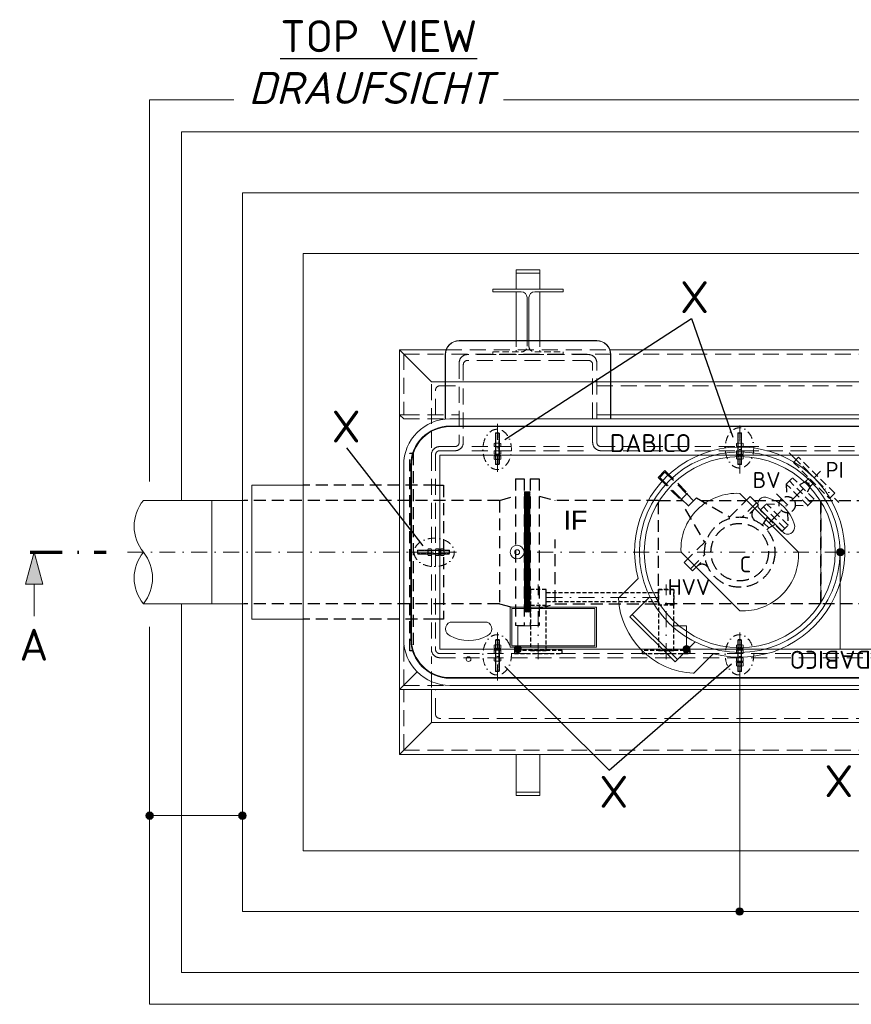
# Model space of a CAD drawing. Header units: millimetres. Extents: x -89243 to 29100, y -5468 to 8855.
# Tile 12 of 23: x 18055 to 20659, y -5080 to -1997. Entities that reach past the tile are written whole.
import ezdxf
from ezdxf.enums import TextEntityAlignment as Align

# ---------------------------------------------------------------- set-up
doc = ezdxf.new("R2010")
doc.units = ezdxf.units.MM
doc.header["$MEASUREMENT"] = 0
for name, pattern in [('HIDDEN', [0.375, 0.25, -0.125]), ('STRICHPUNKT2', [0.5, 0.25, -0.125, 0, -0.125]), ('STRICHPUNKTX2', [2, 1, -0.5, 0, -0.5]), ('VERDECKT2', [0.1875, 0.125, -0.0625])]:
    doc.linetypes.add(name, pattern=pattern)
doc.layers.add('Beschriftung', color=7, linetype='Continuous')
for name, color, linetype, lineweight in [('P------T7', 7, 'Continuous', 18), ('P-BS---Schnitt', 7, 'Continuous', 18), ('P-DERDUNG', 7, 'Continuous', 18), ('P-MS020', 7, 'Continuous', 30), ('P-MS025', 7, 'Continuous', 30), ('P-MS100', 7, 'Continuous', 35), ('P-MS250', 190, 'Continuous', 35), ('P-SSLEIX', 7, 'STRICHPUNKT2', 18), ('Verz. Bandstahl 30x3_5mm auf Putz', 1, 'GRENZE2', 18), ('Verz. Bandstahl 30x3_5mm im Beton', 5, 'GRENZE1', 18)]:
    doc.layers.add(name, color=color, linetype=linetype, lineweight=lineweight)
doc.styles.add('LBB3.5M1000', font='isocp.shx', dxfattribs={"height": 3.5})
doc.styles.get("Standard").update_dxf_attribs({"font": 'isocpeur.ttf'})
doc.linetypes.add('GRENZE1', pattern='A,6.35,-2.54,[133,ltypeshp.shx,S=2.54,R=0,X=-2.54,Y=0],-2.54,25.4', length=36.83)
doc.linetypes.add('GRENZE2', pattern='A,6.35,-2.54,[132,ltypeshp.shx,S=2.54,R=0,X=-2.54,Y=0],-2.54,25.4', length=36.83)

msp = doc.modelspace()

# ---------------------------------------------------------------- hatches: boundary and pattern name
at = {"lineweight": 0}
h = msp.add_hatch(dxfattribs=at)
h.set_pattern_fill('NET3', color=256, angle=90)
h.set_pattern_definition([(90, (-13878.1038, 7816.4492), (-3.175, 2e-16), []), (150, (-13878.1038, 7816.4492), (-1.5875, -2.74963066), []), (210, (-13878.1038, 7816.4492), (1.5875, -2.74963066), [])])
h.paths.add_polyline_path([(19653.506, -3664.451), (19653.506, -3852.951), (19635.506, -3852.951), (19635.506, -3664.451)])
h.paths.add_polyline_path([(19653.506, -3475.951), (19653.506, -3664.451), (19635.506, -3664.451), (19635.506, -3475.951)])
at = {"layer": 'P-BS---Schnitt', "linetype": 'Continuous', "lineweight": 18}
msp.add_hatch(color=0, dxfattribs=at).paths.add_polyline_path([(18100.509, -3664.451), (18073.714, -3764.451), (18127.304, -3764.451)])
at = {"layer": 'Verz. Bandstahl 30x3_5mm auf Putz', "lineweight": 0, "ltscale": 3}
h = msp.add_hatch(color=1, dxfattribs=at)
h.dxf.hatch_style = 1
edge = h.paths.add_edge_path()
edge.add_arc((20624.881, -3664.451), 11.607, 90, 450)
h = msp.add_hatch(color=1, dxfattribs=at)
h.dxf.hatch_style = 1
edge = h.paths.add_edge_path()
edge.add_arc((19615.354, -3968.446), 11.607, 90, 450)
h = msp.add_hatch(color=1, dxfattribs=at)
h.dxf.hatch_style = 1
edge = h.paths.add_edge_path()
edge.add_arc((20143.367, -3968.446), 11.607, 90, 450)
at = {"layer": 'Verz. Bandstahl 30x3_5mm im Beton', "ltscale": 5}
h = msp.add_hatch(color=256, dxfattribs=at)
h.dxf.hatch_style = 1
edge = h.paths.add_edge_path()
edge.add_arc((18462.206, -4489.559), 11.607, 90, 450)
h = msp.add_hatch(color=256, dxfattribs=at)
h.dxf.hatch_style = 1
edge = h.paths.add_edge_path()
edge.add_arc((18752.706, -4489.559), 11.607, 90, 450)
h = msp.add_hatch(color=256, dxfattribs=at)
h.dxf.hatch_style = 1
edge = h.paths.add_edge_path()
edge.add_arc((20310.006, -4789.751), 11.607, 90, 450)

# ---------------------------------------------------------------- linework, layer by layer
at = {"linetype": 'HIDDEN', "lineweight": 0, "ltscale": 80}
for p, q in [((19610.006, -3002.151), (19610.006, -3037.451)), ((19684.006, -3002.151), (19684.006, -3037.451))]:
    msp.add_line(p, q, dxfattribs=at)
at = {"lineweight": 0}
for p, q in [((19244.706, -3031.151), (19244.706, -3234.151)), ((19244.706, -3234.151), (19257.706, -3247.151)), ((19862.506, -3234.151), (20757.506, -3234.151)), ((18782.506, -3454.951), (18943.206, -3454.951)), ((18782.506, -3454.951), (18782.506, -3873.951)), ((18442.599, -3502.501), (18757.506, -3502.501)), ((18657.506, -3826.401), (18657.506, -3502.501)), ((20564.006, -3502.501), (20564.006, -3826.401)), ((18757.506, -3826.401), (18442.599, -3826.401)), ((18782.506, -3873.951), (18943.206, -3873.951)), ((19607.506, -3894.451), (19635.506, -3894.451)), ((19653.506, -3894.451), (19681.506, -3894.451)), ((19244.706, -4094.751), (19300.175, -4039.282)), ((19244.706, -4297.751), (19244.706, -4094.751))]:
    msp.add_line(p, q, dxfattribs=at)
at = {"linetype": 'HIDDEN', "lineweight": 0, "ltscale": 200}
for p, q in [((19257.706, -3044.151), (21362.306, -3044.151)), ((19257.706, -3044.151), (19257.706, -3234.151)), ((19390.282, -3031.151), (19903.73, -3031.151)), ((19257.706, -3234.151), (19431.506, -3234.151)), ((19257.706, -3247.151), (19431.506, -3247.151)), ((19820.805, -3333.951), (19459.445, -3333.951)), ((19820.805, -3346.951), (19459.445, -3346.951)), ((19257.706, -4081.751), (19257.706, -3936.751)), ((19344.506, -4088.688), (19344.506, -3991.576)), ((19257.706, -4081.751), (19402.706, -4081.751)), ((19257.706, -4284.751), (19257.706, -4094.751)), ((19257.706, -4284.751), (21362.306, -4284.751))]:
    msp.add_line(p, q, dxfattribs=at)
at = {"color": 253, "lineweight": 0}
for p, q in [((20310.006, -3480.603), (20493.854, -3664.451)), ((20126.158, -3664.451), (20310.006, -3848.299)), ((19991.592, -3747.398), (19930.074, -3808.916)), ((19966.324, -3866.712), (20028.794, -3804.241)), ((20107.745, -4008.133), (19966.324, -3866.712)), ((20114.816, -4001.062), (19973.395, -3859.641)), ((20107.745, -4008.133), (20170.216, -3945.663)), ((20226.844, -3982.456), (20165.377, -4044.025))]:
    msp.add_line(p, q, dxfattribs=at)
at = {"linetype": 'VERDECKT2', "lineweight": 25, "ltscale": 100}
for p, q in [((20055.21, -3791.961), (19703.51, -3791.961)), ((20055.21, -3820.241), (19703.51, -3820.241))]:
    msp.add_line(p, q, dxfattribs=at)
at = {"lineweight": 0}
for points in [[(18562.206, -3502.501), (18562.206, -2348.651), (22057.806, -2348.651), (22057.806, -3502.501)], [(19610.006, -2840.951), (19610.006, -2790.951), (19684.006, -2790.951), (19684.006, -2840.951)], [(19610.006, -3002.151), (19610.006, -2849.451)], [(19684.006, -2849.451), (19684.006, -3002.151)], [(21229.73, -3031.151), (21375.306, -3031.151), (21275.506, -3130.951), (19344.506, -3130.951), (19244.706, -3031.151), (19390.282, -3031.151)], [(19903.73, -3031.151), (20716.282, -3031.151)], [(21362.306, -3234.151), (21375.306, -3234.151), (21375.306, -4094.751), (19244.706, -4094.751), (19244.706, -3234.151), (19257.706, -3234.151)], [(22057.806, -3826.401), (22057.806, -4980.251), (18562.206, -4980.251), (18562.206, -3826.401)], [(21275.506, -4094.751), (21275.506, -4197.951), (19344.506, -4197.951), (19344.506, -4094.751)]]:
    msp.add_lwpolyline(points, dxfattribs=at)
for points in [[(18943.206, -4599.251), (21676.806, -4599.251), (21676.806, -2729.651), (18943.206, -2729.651)], [(19684.006, -2790.951), (19610.006, -2790.951), (19610.006, -2780.951), (19684.006, -2780.951)], [(19244.706, -4297.751), (21375.306, -4297.751), (21275.506, -4197.951), (19344.506, -4197.951)], [(19684.006, -4297.751), (19610.006, -4297.751), (19610.006, -4415.951), (19684.006, -4415.951)], [(19684.006, -4415.951), (19610.006, -4415.951), (19610.006, -4425.951), (19684.006, -4425.951)]]:
    msp.add_lwpolyline(points, close=True, dxfattribs=at)
for points in [[(19644.006, -3002.151), (19644.006, -2867.451, 0.41421356), (19626.006, -2849.451), (19537.006, -2849.451), (19537.006, -2840.951), (19757.006, -2840.951), (19757.006, -2849.451), (19668.006, -2849.451, 0.41421356), (19650.006, -2867.451), (19650.006, -3002.151)], [(19906.306, -3247.151), (19906.306, -3045.951, 0.41421356), (19862.506, -3002.151), (19431.506, -3002.151, 0.41421356), (19387.706, -3045.951), (19387.706, -3247.151)], [(19905.306, -3247.151), (19905.306, -3045.951, 0.41421356), (19862.506, -3003.151), (19431.506, -3003.151, 0.41421356), (19388.706, -3045.951), (19388.706, -3247.151)]]:
    msp.add_lwpolyline(points, format="xyb", dxfattribs=at)
at = {"linetype": 'HIDDEN', "lineweight": 0, "ltscale": 80}
msp.add_lwpolyline([(19650.006, -3002.151), (19650.006, -3019.451, 0.41421356), (19668.006, -3037.451), (19757.006, -3037.451), (19757.006, -3045.951), (19537.006, -3045.951), (19537.006, -3037.451), (19626.006, -3037.451, 0.41421356), (19644.006, -3019.451), (19644.006, -3002.151)], format="xyb", dxfattribs=at)
at = {"linetype": 'HIDDEN', "lineweight": 0, "ltscale": 200}
for points in [[(21188.506, -3320.951), (21188.506, -3071.951, 0.41421356), (21162.506, -3045.951), (20783.506, -3045.951, 0.41421356), (20757.506, -3071.951), (20757.506, -3320.951, -0.41421356), (20744.506, -3333.951), (19875.506, -3333.951, -0.41421356), (19862.506, -3320.951), (19862.506, -3071.951, 0.41421356), (19836.506, -3045.951), (19457.506, -3045.951, 0.41421356), (19431.506, -3071.951), (19431.506, -3320.951, -0.41421356), (19418.506, -3333.951), (19370.506, -3333.951, 0.41421356), (19344.506, -3359.951), (19344.506, -3968.951, 0.41421356), (19370.506, -3994.951), (21249.506, -3994.951, 0.41421356), (21275.506, -3968.951), (21275.506, -3359.951, 0.41421356), (21249.506, -3333.951), (21201.506, -3333.951)], [(21175.506, -3320.951), (21175.506, -3077.336, 0.41421356), (21162.506, -3064.336), (20783.506, -3064.336, 0.41421356), (20770.506, -3077.336), (20770.506, -3320.951, -0.41421356), (20744.506, -3346.951), (19875.506, -3346.951, -0.41421356), (19849.506, -3320.951), (19849.506, -3077.336, 0.41421356), (19836.506, -3064.336), (19457.506, -3064.336, 0.41421356), (19444.506, -3077.336), (19444.506, -3320.951, -0.41421356), (19418.506, -3346.951), (19370.506, -3346.951, 0.41421356), (19357.506, -3359.951), (19357.506, -3968.951, 0.41421356), (19370.506, -3981.951), (21249.506, -3981.951, 0.41421356), (21262.506, -3968.951), (21262.506, -3359.951, 0.41421356), (21249.506, -3346.951), (21201.506, -3346.951)], [(19357.506, -3234.151), (19357.506, -3156.951, -0.41421356), (19370.506, -3143.951), (19431.506, -3143.951)], [(21262.506, -4094.751), (21262.506, -4171.951, -0.41421356), (21249.506, -4184.951), (19370.506, -4184.951, -0.41421356), (19357.506, -4171.951), (19357.506, -4094.751)]]:
    msp.add_lwpolyline(points, format="xyb", dxfattribs=at)
for points in [[(19344.506, -3338.2), (19344.506, -3130.951), (19431.506, -3130.951)], [(19862.506, -3130.951), (20757.506, -3130.951)], [(19862.506, -3143.951), (20757.506, -3143.951)]]:
    msp.add_lwpolyline(points, dxfattribs=at)
at = {"lineweight": 0}
msp.add_lwpolyline([(19257.706, -3392.151), (19257.706, -3664.451), (19257.706, -3936.751, 0.41421356), (19402.706, -4081.751), (21217.306, -4081.751, 0.41421356), (21362.306, -3936.751), (21362.306, -3664.451), (21362.306, -3392.151, 0.41421356), (21217.306, -3247.151), (19402.706, -3247.151, 0.41421356)], format="xyb", close=True, dxfattribs=at)
at = {"color": 253, "lineweight": 0}
for points in [[(19402.706, -4059.344), (21217.306, -4059.344, 0.41421356), (21339.898, -3936.751), (21339.898, -3392.151, 0.41421356), (21217.306, -3269.559), (19402.706, -3269.559, 0.41421356), (19280.113, -3392.151), (19280.113, -3936.751, 0.41421356)], [(19282.113, -3936.751, 0.41421356), (19402.706, -4057.344), (21217.306, -4057.344, 0.41421356), (21337.898, -3936.751), (21337.898, -3392.151, 0.41421356), (21217.306, -3271.559), (19402.706, -3271.559, 0.41421356), (19282.113, -3392.151)], [(20450.013, -3606.468, 0.6744186), (20480.419, -3576.063, 0.25862069), (20398.394, -3494.039, 0.6744186), (20367.989, -3524.444)], [(19403.006, -3883.344, 0.6744186), (19403.006, -3926.344, 0.25862069), (19519.006, -3926.344, 0.6744186), (19519.006, -3883.344)]]:
    msp.add_lwpolyline(points, format="xyb", close=True, dxfattribs=at)
at = {"linetype": 'VERDECKT2', "lineweight": 25, "ltscale": 100}
for points in [[(19655.21, -3830.251), (19703.51, -3830.251), (19703.51, -3781.951), (19655.21, -3781.951)], [(19655.21, -3971.951), (19703.51, -3971.951), (19703.51, -3781.951), (19655.21, -3781.951)], [(20103.51, -3830.251), (20055.21, -3830.251), (20055.21, -3781.951), (20103.51, -3781.951)], [(20055.21, -3971.951), (20103.51, -3971.951), (20103.51, -3781.951), (20055.21, -3781.951)], [(19604.36, -3981.951), (19754.36, -3981.951), (19754.36, -3971.951), (19604.36, -3971.951)], [(20004.36, -3981.951), (20154.36, -3981.951), (20154.36, -3971.951), (20004.36, -3971.951)]]:
    msp.add_lwpolyline(points, close=True, dxfattribs=at)
at = {"color": 253, "lineweight": 0}
for points in [[(19591.506, -3836.344), (19861.506, -3836.344), (19861.506, -3962.344), (19591.506, -3962.344)], [(19596.506, -3841.344), (19856.506, -3841.344), (19856.506, -3957.344), (19596.506, -3957.344)]]:
    msp.add_lwpolyline(points, close=True, dxfattribs=at)
for centre, radius in [((20310.006, -3664.451), 314.04), ((20310.006, -3664.451), 299.04), ((19613.006, -3664.451), 21.5), ((19613.006, -3664.451), 21.5), ((19613.006, -3664.451), 7.5), ((19613.006, -3664.451), 7.5), ((19461.006, -3999.344), 7.5)]:
    msp.add_circle(centre, radius, dxfattribs=at)
for centre, radius, start, end in [((20310.006, -3664.451), 329.04, 255.310101, 194.60108), ((20300.594, -3655.039), 174.69, 86.911553, 183.088447), ((20319.418, -3673.863), 174.69, 266.911553, 3.088447), ((20179.055, -3794.924), 249.374, 183.216572, 266.878046)]:
    msp.add_arc(centre, radius, start, end, dxfattribs=at)
at = {"lineweight": 0}
for centre, start, end in [((18541.898, -3583.476), 140.803795, 219.196205), ((18541.898, -3745.426), 140.803795, 219.196205), ((18343.3, -3745.426), 320.803795, 39.196205)]:
    msp.add_arc(centre, 128.129, start, end, dxfattribs=at)
at = {"layer": 'P------T7', "color": 0, "linetype": 'Continuous', "lineweight": 25}
for p, q in [((19574.844, -3311.844), (20158.634, -2932.94)), ((20158.634, -2932.94), (20288.454, -3305.02)), ((19078.25, -3337.952), (19317.53, -3645.178)), ((19574.895, -4022.099), (19901.511, -4347.28)), ((19901.511, -4347.28), (20283.804, -4014.025))]:
    msp.add_line(p, q, dxfattribs=at)
at = {"layer": 'P-BS---Schnitt', "color": 0, "linetype": 'STRICHPUNKTX2', "lineweight": 70, "ltscale": 100}
msp.add_line((18088.413, -3664.451), (18325.777, -3664.451), dxfattribs=at)
at = {"layer": 'P-BS---Schnitt', "color": 0, "linetype": 'Continuous', "lineweight": 18}
msp.add_line((18100.509, -3864.451), (18100.509, -3764.451), dxfattribs=at)
msp.add_lwpolyline([(18073.714, -3764.451), (18127.304, -3764.451), (18100.509, -3664.451), (18073.714, -3764.451)], dxfattribs=at)
at = {"layer": 'P-DERDUNG', "color": 7, "ltscale": 200}
for p, q in [((19545.285, -3291.651), (19546.485, -3290.451)), ((19545.285, -3291.651), (19545.285, -3389.251)), ((19545.285, -3291.651), (19557.285, -3291.651)), ((19556.085, -3290.451), (19546.485, -3290.451)), ((19556.085, -3290.451), (19557.285, -3291.651)), ((19557.285, -3389.251), (19557.285, -3291.651)), ((20303.937, -3291.651), (20305.137, -3290.451)), ((20303.937, -3389.251), (20303.937, -3291.651)), ((20303.937, -3291.651), (20315.937, -3291.651)), ((20314.737, -3290.451), (20305.137, -3290.451)), ((20314.737, -3290.451), (20315.937, -3291.651)), ((20315.937, -3291.651), (20315.937, -3389.251)), ((19559.094, -3323.178), (19543.476, -3323.178)), ((19546.079, -3333.23), (19546.079, -3323.9)), ((19556.491, -3333.23), (19556.491, -3323.9)), ((20317.746, -3323.178), (20302.128, -3323.178)), ((20304.731, -3333.23), (20304.731, -3323.9)), ((20315.143, -3333.23), (20315.143, -3323.9)), ((19543.476, -3333.951), (19559.094, -3333.951)), ((19543.476, -3346.952), (19559.094, -3346.952)), ((19559.094, -3357.724), (19543.476, -3357.724)), ((19546.079, -3347.673), (19546.079, -3357.003)), ((19556.491, -3347.673), (19556.491, -3357.003)), ((20302.128, -3333.951), (20317.746, -3333.951)), ((20302.128, -3346.952), (20317.746, -3346.952)), ((20317.746, -3357.724), (20302.128, -3357.724)), ((20304.731, -3347.673), (20304.731, -3357.003)), ((20315.143, -3347.673), (20315.143, -3357.003)), ((19543.476, -3363.188), (19559.094, -3363.188)), ((19559.094, -3373.961), (19543.476, -3373.961)), ((19545.285, -3389.251), (19557.285, -3389.251)), ((19545.285, -3389.251), (19546.485, -3390.451)), ((19546.079, -3363.909), (19546.079, -3373.239)), ((19556.085, -3390.451), (19546.485, -3390.451)), ((19556.085, -3390.451), (19557.285, -3389.251)), ((19556.491, -3363.909), (19556.491, -3373.24)), ((20302.128, -3362.343), (20317.746, -3362.343)), ((20317.746, -3373.115), (20302.128, -3373.115)), ((20303.937, -3389.251), (20315.937, -3389.251)), ((20303.937, -3389.251), (20305.137, -3390.451)), ((20304.731, -3363.064), (20304.731, -3372.394)), ((20314.737, -3390.451), (20305.137, -3390.451)), ((20314.737, -3390.451), (20315.937, -3389.251)), ((20315.143, -3363.064), (20315.143, -3372.394)), ((19301.006, -3659.651), (19302.206, -3658.451)), ((19301.006, -3659.651), (19301.006, -3669.251)), ((19399.806, -3658.451), (19302.206, -3658.451)), ((19302.206, -3670.451), (19302.206, -3658.451)), ((19333.733, -3656.642), (19333.733, -3672.26)), ((19343.785, -3659.245), (19334.454, -3659.245)), ((19344.506, -3672.26), (19344.506, -3656.642)), ((19357.506, -3672.26), (19357.506, -3656.642)), ((19358.227, -3659.245), (19367.557, -3659.245)), ((19368.279, -3656.642), (19368.279, -3672.26)), ((19373.743, -3672.26), (19373.743, -3656.642)), ((19374.464, -3659.245), (19383.794, -3659.245)), ((19384.516, -3656.642), (19384.516, -3672.26)), ((19399.806, -3670.451), (19399.806, -3658.451)), ((19401.006, -3659.651), (19399.806, -3658.451)), ((19401.006, -3659.651), (19401.006, -3669.251)), ((19302.206, -3670.451), (19301.006, -3669.251)), ((19302.206, -3670.451), (19399.806, -3670.451)), ((19343.785, -3669.657), (19334.455, -3669.657)), ((19358.227, -3669.657), (19367.557, -3669.657)), ((19374.464, -3669.657), (19383.794, -3669.657)), ((19399.806, -3670.451), (19401.006, -3669.251)), ((19545.285, -3939.651), (19546.485, -3938.451)), ((19545.285, -4037.251), (19545.285, -3939.651)), ((19545.285, -3939.651), (19557.285, -3939.651)), ((19556.085, -3938.451), (19546.485, -3938.451)), ((19556.085, -3938.451), (19557.285, -3939.651)), ((19557.285, -3939.651), (19557.285, -4037.251)), ((20303.937, -3939.651), (20305.137, -3938.451)), ((20303.937, -4037.251), (20303.937, -3939.651)), ((20303.937, -3939.651), (20315.937, -3939.651)), ((20314.737, -3938.451), (20305.137, -3938.451)), ((20314.737, -3938.451), (20315.937, -3939.651)), ((20315.937, -3939.651), (20315.937, -4037.251)), ((19559.094, -3954.941), (19543.476, -3954.941)), ((19543.476, -3965.714), (19559.094, -3965.714)), ((19559.094, -3971.178), (19543.476, -3971.178)), ((19546.079, -3964.993), (19546.079, -3955.663)), ((19546.079, -3981.23), (19546.079, -3971.9)), ((19556.491, -3964.993), (19556.491, -3955.663)), ((19556.491, -3981.23), (19556.491, -3971.9)), ((20317.746, -3954.941), (20302.128, -3954.941)), ((20302.128, -3965.714), (20317.746, -3965.714)), ((20317.746, -3971.178), (20302.128, -3971.178)), ((20304.731, -3964.993), (20304.731, -3955.663)), ((20304.731, -3981.23), (20304.731, -3971.9)), ((20315.143, -3964.993), (20315.143, -3955.663)), ((20315.143, -3981.23), (20315.143, -3971.9)), ((19543.476, -3981.951), (19559.094, -3981.951)), ((19543.476, -3994.951), (19559.094, -3994.951)), ((19559.094, -4005.724), (19543.476, -4005.724)), ((19546.079, -3995.672), (19546.079, -4005.002)), ((19556.491, -3995.672), (19556.491, -4005.003)), ((20302.128, -3981.951), (20317.746, -3981.951)), ((20302.128, -3994.951), (20317.746, -3994.951)), ((20317.746, -4005.724), (20302.128, -4005.724)), ((20304.731, -3995.672), (20304.731, -4005.002)), ((20315.143, -3995.672), (20315.143, -4005.003)), ((19545.285, -4037.251), (19557.285, -4037.251)), ((19545.285, -4037.251), (19546.485, -4038.451)), ((19556.085, -4038.451), (19546.485, -4038.451)), ((19556.085, -4038.451), (19557.285, -4037.251)), ((20302.128, -4010.342), (20317.746, -4010.342)), ((20317.746, -4021.115), (20302.128, -4021.115)), ((20303.937, -4037.251), (20315.937, -4037.251)), ((20303.937, -4037.251), (20305.137, -4038.451)), ((20304.731, -4011.063), (20304.731, -4020.393)), ((20314.737, -4038.451), (20305.137, -4038.451)), ((20314.737, -4038.451), (20315.937, -4037.251)), ((20315.143, -4011.063), (20315.143, -4020.394))]:
    msp.add_line(p, q, dxfattribs=at)
at = {"layer": 'P-DERDUNG', "color": 7, "linetype": 'HIDDEN', "ltscale": 10}
for p, q in [((19546.485, -3389.251), (19546.485, -3290.451)), ((19556.085, -3290.451), (19556.085, -3389.251)), ((20305.137, -3291.651), (20305.137, -3390.451)), ((20314.737, -3390.451), (20314.737, -3291.651)), ((19301.006, -3659.651), (19399.806, -3659.651)), ((19399.806, -3669.251), (19301.006, -3669.251)), ((19546.485, -3939.651), (19546.485, -4038.451)), ((19556.085, -4038.451), (19556.085, -3939.651)), ((20305.137, -3939.651), (20305.137, -4038.451)), ((20314.737, -4038.451), (20314.737, -3939.651))]:
    msp.add_line(p, q, dxfattribs=at)
at = {"layer": 'P-DERDUNG', "color": 7, "ltscale": 200}
for points in [[(19540.873, -3323.9), (19540.873, -3333.23)], [(19561.697, -3333.23), (19561.697, -3323.9)], [(20299.524, -3323.9), (20299.524, -3333.23)], [(20320.349, -3333.23), (20320.349, -3323.9)], [(19540.873, -3357.003), (19540.873, -3347.673)], [(19561.697, -3347.673), (19561.697, -3357.003)], [(20299.524, -3357.003), (20299.524, -3347.673)], [(20320.349, -3347.673), (20320.349, -3357.003)], [(19540.873, -3373.24), (19540.873, -3363.909)], [(19561.697, -3363.909), (19561.697, -3373.24)], [(20299.524, -3372.394), (20299.524, -3363.064)], [(20320.349, -3363.064), (20320.349, -3372.394)], [(19343.785, -3654.039), (19334.454, -3654.039)], [(19358.227, -3654.039), (19367.557, -3654.039)], [(19374.464, -3654.039), (19383.794, -3654.039)], [(19334.454, -3674.863), (19343.785, -3674.863)], [(19367.557, -3674.863), (19358.227, -3674.863)], [(19383.794, -3674.863), (19374.464, -3674.863)], [(19540.873, -3955.663), (19540.873, -3964.993)], [(19540.873, -3971.9), (19540.873, -3981.23)], [(19561.697, -3964.993), (19561.697, -3955.663)], [(19561.697, -3981.23), (19561.697, -3971.9)], [(20299.524, -3955.663), (20299.524, -3964.993)], [(20299.524, -3971.9), (20299.524, -3981.23)], [(20320.349, -3964.993), (20320.349, -3955.663)], [(20320.349, -3981.23), (20320.349, -3971.9)], [(19540.873, -4005.003), (19540.873, -3995.672)], [(19561.697, -3995.672), (19561.697, -4005.003)], [(20299.524, -4005.003), (20299.524, -3995.672)], [(20320.349, -3995.672), (20320.349, -4005.003)], [(20299.524, -4020.394), (20299.524, -4011.063)], [(20320.349, -4011.063), (20320.349, -4020.394)]]:
    msp.add_lwpolyline(points, dxfattribs=at)
for centre, radius, start, end in [((19543.476, -3328.236), 5.057, 59.02009, 120.9799), ((19551.285, -3342.324), 19.146, 74.22175, 105.7782), ((19559.094, -3328.236), 5.057, 59.02008, 120.9799), ((20302.128, -3328.236), 5.057, 59.02009, 120.9799), ((20309.937, -3342.324), 19.146, 74.22175, 105.7782), ((20317.746, -3328.236), 5.057, 59.02008, 120.9799), ((19543.476, -3328.894), 5.057, 239.0201, 300.9799), ((19543.476, -3352.008), 5.057, 59.0201, 120.9799), ((19543.476, -3352.667), 5.057, 239.0201, 300.97991), ((19551.285, -3314.806), 19.146, 254.2218, 285.7783), ((19551.285, -3366.097), 19.146, 74.2217, 105.7782), ((19551.285, -3338.578), 19.146, 254.2218, 285.77825), ((19559.094, -3328.894), 5.057, 239.0201, 300.9799), ((19559.094, -3352.008), 5.057, 59.0201, 120.9799), ((19559.094, -3352.667), 5.057, 239.0201, 300.97992), ((20302.128, -3328.894), 5.057, 239.0201, 300.9799), ((20302.128, -3352.008), 5.057, 59.0201, 120.9799), ((20302.128, -3352.667), 5.057, 239.0201, 300.97991), ((20309.937, -3314.806), 19.146, 254.2218, 285.7783), ((20309.937, -3366.097), 19.146, 74.2217, 105.7782), ((20309.937, -3338.578), 19.146, 254.2218, 285.77825), ((20317.746, -3328.894), 5.057, 239.0201, 300.9799), ((20317.746, -3352.008), 5.057, 59.0201, 120.9799), ((20317.746, -3352.667), 5.057, 239.0201, 300.97992), ((19543.476, -3368.245), 5.057, 59.0201, 120.9799), ((19543.476, -3368.904), 5.057, 239.0201, 300.97991), ((19551.285, -3382.334), 19.146, 74.2217, 105.7782), ((19551.285, -3354.815), 19.146, 254.2218, 285.77825), ((19559.094, -3368.245), 5.057, 59.0201, 120.9799), ((19559.094, -3368.904), 5.057, 239.0201, 300.97992), ((20302.128, -3367.4), 5.057, 59.0201, 120.9799), ((20302.128, -3368.058), 5.057, 239.0201, 300.97991), ((20309.937, -3381.488), 19.146, 74.2217, 105.7782), ((20309.937, -3353.969), 19.146, 254.2218, 285.77825), ((20317.746, -3367.4), 5.057, 59.0201, 120.9799), ((20317.746, -3368.058), 5.057, 239.0201, 300.97992), ((19338.79, -3656.642), 5.057, 149.02008, 210.9799), ((19352.879, -3664.451), 19.146, 164.22175, 195.7782), ((19339.449, -3656.642), 5.057, 329.0201, 30.9799), ((19325.36, -3664.451), 19.146, 344.2218, 15.7783), ((19362.563, -3656.642), 5.057, 149.0201, 210.9799), ((19376.652, -3664.451), 19.146, 164.2217, 195.7782), ((19363.222, -3656.642), 5.057, 329.0201, 30.97992), ((19349.133, -3664.451), 19.146, 344.2218, 15.77825), ((19378.8, -3656.642), 5.057, 149.0201, 210.9799), ((19392.889, -3664.451), 19.146, 164.2217, 195.7782), ((19379.458, -3656.642), 5.057, 329.0201, 30.97992), ((19365.37, -3664.451), 19.146, 344.2218, 15.77825), ((19338.79, -3672.26), 5.057, 149.02009, 210.9799), ((19339.449, -3672.26), 5.057, 329.0201, 30.9799), ((19362.563, -3672.26), 5.057, 149.0201, 210.9799), ((19363.222, -3672.26), 5.057, 329.0201, 30.97991), ((19378.8, -3672.26), 5.057, 149.0201, 210.9799), ((19379.458, -3672.26), 5.057, 329.0201, 30.97991), ((19543.476, -3959.999), 5.057, 59.02009, 120.9799), ((19543.476, -3960.657), 5.057, 239.0201, 300.9799), ((19543.476, -3976.235), 5.057, 59.02009, 120.9799), ((19551.285, -3974.087), 19.146, 74.22175, 105.7782), ((19551.285, -3946.568), 19.146, 254.2218, 285.7783), ((19551.285, -3990.324), 19.146, 74.22175, 105.7782), ((19559.094, -3959.999), 5.057, 59.02008, 120.9799), ((19559.094, -3960.657), 5.057, 239.0201, 300.9799), ((19559.094, -3976.235), 5.057, 59.02008, 120.9799), ((20302.128, -3959.999), 5.057, 59.02009, 120.9799), ((20302.128, -3960.657), 5.057, 239.0201, 300.9799), ((20302.128, -3976.235), 5.057, 59.02009, 120.9799), ((20309.937, -3974.087), 19.146, 74.22175, 105.7782), ((20309.937, -3946.568), 19.146, 254.2218, 285.7783), ((20309.937, -3990.324), 19.146, 74.22175, 105.7782), ((20317.746, -3959.999), 5.057, 59.02008, 120.9799), ((20317.746, -3960.657), 5.057, 239.0201, 300.9799), ((20317.746, -3976.235), 5.057, 59.02008, 120.9799), ((19543.476, -3976.894), 5.057, 239.0201, 300.9799), ((19543.476, -4000.008), 5.057, 59.0201, 120.9799), ((19543.476, -4000.667), 5.057, 239.0201, 300.97991), ((19551.285, -3962.805), 19.146, 254.2218, 285.7783), ((19551.285, -4014.097), 19.146, 74.2217, 105.7782), ((19551.285, -3986.578), 19.146, 254.2218, 285.77825), ((19559.094, -3976.894), 5.057, 239.0201, 300.9799), ((19559.094, -4000.008), 5.057, 59.0201, 120.9799), ((19559.094, -4000.667), 5.057, 239.0201, 300.97992), ((20302.128, -3976.894), 5.057, 239.0201, 300.9799), ((20302.128, -4000.008), 5.057, 59.0201, 120.9799), ((20302.128, -4000.667), 5.057, 239.0201, 300.97991), ((20309.937, -3962.805), 19.146, 254.2218, 285.7783), ((20309.937, -4014.097), 19.146, 74.2217, 105.7782), ((20309.937, -3986.578), 19.146, 254.2218, 285.77825), ((20317.746, -3976.894), 5.057, 239.0201, 300.9799), ((20317.746, -4000.008), 5.057, 59.0201, 120.9799), ((20317.746, -4000.667), 5.057, 239.0201, 300.97992), ((20302.128, -4015.399), 5.057, 59.0201, 120.9799), ((20302.128, -4016.058), 5.057, 239.0201, 300.97991), ((20309.937, -4029.488), 19.146, 74.2217, 105.7782), ((20309.937, -4001.969), 19.146, 254.2218, 285.77825), ((20317.746, -4015.399), 5.057, 59.0201, 120.9799), ((20317.746, -4016.058), 5.057, 239.0201, 300.97992)]:
    msp.add_arc(centre, radius, start, end, dxfattribs=at)
at = {"layer": 'P-MS025', "color": 0, "linetype": 'STRICHPUNKT2', "lineweight": 18, "ltscale": 200}
for p, q in [((20465.242, -3353.651), (20620.806, -3509.215)), ((20402.251, -3572.206), (20563.304, -3411.153)), ((20507.209, -3395.618), (20578.839, -3467.248)), ((20425.031, -3482.251), (20492.206, -3549.426))]:
    msp.add_line(p, q, dxfattribs=at)
at = {"layer": 'P-MS025', "color": 0, "linetype": 'VERDECKT2', "lineweight": 25, "ltscale": 200}
for p, q in [((20455.79, -3451.492), (20475.589, -3431.693)), ((20522.965, -3518.667), (20455.79, -3451.492)), ((20455.79, -3451.492), (20457.499, -3490.384)), ((20532.864, -3508.768), (20465.689, -3441.593)), ((20542.764, -3498.868), (20475.589, -3431.693)), ((20516.495, -3442.901), (20497.667, -3453.771)), ((20515.695, -3443.701), (20527.024, -3432.372)), ((20531.556, -3457.962), (20516.495, -3442.901)), ((20530.756, -3458.762), (20542.085, -3447.433)), ((20531.556, -3457.962), (20520.686, -3476.79)), ((20374.473, -3532.809), (20394.271, -3513.011)), ((20461.446, -3580.186), (20394.271, -3513.011)), ((20394.271, -3513.011), (20433.163, -3514.72)), ((20522.965, -3518.667), (20542.764, -3498.868)), ((20441.648, -3599.985), (20374.473, -3532.809)), ((20451.547, -3590.085), (20384.372, -3522.91)), ((20459.737, -3541.294), (20461.446, -3580.186)), ((20484.073, -3516.958), (20522.965, -3518.667)), ((20379.891, -3579.504), (20385.68, -3573.716)), ((20385.68, -3573.716), (20396.551, -3554.887)), ((20385.68, -3573.716), (20400.741, -3588.777)), ((20394.953, -3594.566), (20400.741, -3588.777)), ((20400.741, -3588.777), (20419.57, -3577.907)), ((20441.648, -3599.985), (20461.446, -3580.186))]:
    msp.add_line(p, q, dxfattribs=at)
msp.add_lwpolyline([(20494.222, -3367.098), (20477.986, -3383.334), (20591.13, -3496.479), (20607.366, -3480.243)], close=True, dxfattribs=at)
msp.add_circle((20458.618, -3515.839), 25.48, dxfattribs=at)
at = {"layer": 'P-MS250', "color": 0, "linetype": 'VERDECKT2', "lineweight": 25, "ltscale": 300}
for p, q in [((20075.933, -3409.206), (20054.72, -3430.419)), ((20075.933, -3414.156), (20059.67, -3430.419)), ((20075.933, -3409.206), (20146.644, -3479.917)), ((20075.933, -3414.156), (20144.169, -3482.392)), ((19607.506, -3434.451), (19607.506, -3894.451)), ((19607.506, -3434.451), (19635.506, -3434.451)), ((19635.506, -3434.451), (19635.506, -3894.451)), ((19653.506, -3434.451), (19653.506, -3894.451)), ((19653.506, -3434.451), (19681.506, -3434.451)), ((19681.506, -3434.451), (19681.506, -3894.451)), ((20054.72, -3430.419), (20125.431, -3501.13)), ((20059.67, -3430.419), (20127.905, -3498.655)), ((19357.506, -3454.951), (18943.206, -3454.951)), ((19635.506, -3475.951), (19653.506, -3475.951)), ((20146.644, -3479.917), (20125.431, -3501.13)), ((20165.382, -3503.605), (20144.169, -3482.392)), ((19557.506, -3502.451), (18757.506, -3502.501)), ((19557.506, -3502.451), (19607.506, -3489.054)), ((19557.506, -3502.451), (19557.506, -3826.451)), ((19681.506, -3489.104), (19731.506, -3502.501)), ((19731.506, -3502.501), (19731.506, -3826.401)), ((20149.119, -3519.868), (20127.905, -3498.655)), ((20174.928, -3494.059), (20139.573, -3529.414)), ((20174.928, -3494.059), (20278.931, -3554.105)), ((20342.512, -3490.523), (20271.699, -3561.337)), ((20362.311, -3510.322), (20317.899, -3554.735)), ((20368.675, -3516.686), (20342.512, -3490.523)), ((20139.573, -3529.414), (20199.619, -3633.417)), ((20368.675, -3516.686), (20329.219, -3556.142)), ((20136.037, -3696.998), (20206.891, -3626.144)), ((20136.037, -3696.998), (20162.2, -3723.161)), ((20155.836, -3716.797), (20200.289, -3672.344)), ((20162.2, -3723.161), (20201.697, -3683.665)), ((19557.506, -3826.451), (18757.506, -3826.401)), ((19557.506, -3826.451), (19607.506, -3839.799)), ((19681.506, -3839.799), (19731.506, -3826.401)), ((19357.506, -3873.951), (18943.206, -3873.951))]:
    msp.add_line(p, q, dxfattribs=at)
for points in [[(19287.506, -3973.951), (19277.506, -3973.951), (19277.506, -3354.951), (19287.506, -3354.951)], [(20056.006, -3502.501), (19731.506, -3502.501), (19731.506, -3826.401), (20056.006, -3826.401)], [(20564.006, -3502.501), (20888.506, -3502.501), (20888.506, -3826.401), (20564.006, -3826.401)]]:
    msp.add_lwpolyline(points, close=True, dxfattribs=at)
for points in [[(19357.506, -3454.951), (19382.506, -3454.951), (19382.506, -3873.951), (19357.506, -3873.951)], [(20354.49, -3502.501), (20564.006, -3502.501), (20564.006, -3826.401), (20056.006, -3826.401), (20056.006, -3502.501), (20131.752, -3502.501)], [(20164.279, -3502.501), (20166.486, -3502.501)], [(20189.551, -3502.501), (20330.534, -3502.501)]]:
    msp.add_lwpolyline(points, dxfattribs=at)
for radius in [110, 90]:
    msp.add_circle((20310.006, -3664.451), radius, dxfattribs=at)
for centre, start, end in [((20369.736, -3546.738), 135, 243.095758), ((20192.293, -3724.181), 26.904242, 135)]:
    msp.add_arc(centre, 22, start, end, dxfattribs=at)
at = {"layer": 'P-SSLEIX', "color": 7, "linetype": 'STRICHPUNKT2', "ltscale": 200}
for p, q in [((19551.285, -3262.988), (19551.285, -3417.31)), ((20309.937, -3417.914), (20309.937, -3263.592)), ((18392.599, -3664.451), (19398.407, -3664.451)), ((19273.543, -3664.451), (19427.865, -3664.451)), ((19676.072, -3664.451), (20943.94, -3664.451)), ((19679.36, -3999.578), (19679.36, -3765.526)), ((20079.36, -3999.578), (20079.36, -3765.526)), ((20055.21, -3806.101), (19703.51, -3806.101)), ((19551.285, -4065.914), (19551.285, -3911.592)), ((20309.937, -4065.914), (20309.937, -3911.592))]:
    msp.add_line(p, q, dxfattribs=at)
at = {"layer": 'P-SSLEIX', "color": 7, "linetype": 'STRICHPUNKT2', "ltscale": 100, "extrusion": (0, 0, -1)}
for centre, major_axis in [((19550.449, -3342.766), (0, 63.003)), ((19353.32, -3665.287), (-63.003, 0))]:
    msp.add_ellipse(centre, major_axis=major_axis, ratio=0.7079223, dxfattribs=at)
at = {"layer": 'P-SSLEIX', "color": 7, "linetype": 'STRICHPUNKT2', "ltscale": 100}
for centre in [(20309.17, -3338.137), (19550.449, -3986.137), (20309.17, -3986.137)]:
    msp.add_ellipse(centre, major_axis=(0, -63.003), ratio=0.7079223, dxfattribs=at)
at = {"layer": 'Verz. Bandstahl 30x3_5mm auf Putz', "lineweight": 0}
for p, q in [((19368.279, -3664.451), (19373.743, -3664.451)), ((19551.216, -3965.714), (19551.216, -3971.178))]:
    msp.add_line(p, q, dxfattribs=at)
at = {"layer": 'Verz. Bandstahl 30x3_5mm auf Putz', "color": 1, "lineweight": 0, "ltscale": 3}
for p, q in [((20624.881, -3968.382), (20624.881, -3664.451)), ((19615.354, -3968.446), (19615.354, -3895.365)), ((19615.354, -3895.365), (19655.21, -3895.365)), ((20143.367, -3895.365), (20103.51, -3895.365)), ((20143.367, -3968.446), (20143.367, -3895.365))]:
    msp.add_line(p, q, dxfattribs=at)
at = {"layer": 'Verz. Bandstahl 30x3_5mm auf Putz', "color": 1, "linetype": 'Continuous', "lineweight": 0, "ltscale": 3}
for centre in [(20624.881, -3664.451), (19615.354, -3968.446), (20143.367, -3968.446)]:
    msp.add_circle(centre, 11.607, dxfattribs=at)
at = {"layer": 'Verz. Bandstahl 30x3_5mm im Beton', "lineweight": 0}
for p, q in [((20297.892, -3360.328), (20322.12, -3360.328)), ((20297.892, -4008.328), (20322.12, -4008.328))]:
    msp.add_line(p, q, dxfattribs=at)
at = {"layer": 'Verz. Bandstahl 30x3_5mm im Beton', "ltscale": 5}
for p, q in [((20310.006, -4789.751), (20310.006, -4008.328)), ((18462.206, -4489.559), (18752.706, -4489.559))]:
    msp.add_line(p, q, dxfattribs=at)
for points in [[(18462.206, -3442.796), (18462.206, -2248.651), (18725.407, -2248.651)], [(19570.759, -2248.651), (22157.806, -2248.651), (22157.806, -3442.796)], [(22157.806, -3898.867), (22157.806, -5080.251), (18462.206, -5080.251), (18462.206, -3898.867)]]:
    msp.add_lwpolyline(points, dxfattribs=at)
for centre in [(18462.206, -4489.559), (18752.706, -4489.559), (20310.006, -4789.751)]:
    msp.add_circle(centre, 11.607, dxfattribs=at)

# ---------------------------------------------------------------- texts
at = {"color": 1, "lineweight": 0, "insert": (19903.214, -3294.958), "char_height": 56.42092, "attachment_point": 1}
msp.add_mtext_dynamic_manual_height_columns('{\\C253;DABICO}', width=156.46452, gutter_width=12.5, heights=[0], dxfattribs=at)
at = {"color": 253, "lineweight": 0, "insert": (20721.038, -4029.731), "char_height": 56.4209, "attachment_point": 1, "rotation": 180}
msp.add_mtext_dynamic_manual_height_columns('DABICO', width=156.46452, gutter_width=12.5, heights=[0], dxfattribs=at)
at = {"layer": 'P------T7', "color": 0, "linetype": 'Continuous', "lineweight": 25}
msp.add_text('A', height=100, dxfattribs=at).set_placement((18054.792, -3954.357), align=Align.MIDDLE_LEFT)
at = {"layer": 'P------T7', "color": 0, "linetype": 'Continuous', "lineweight": 25, "char_height": 100, "attachment_point": 7}
for s, insert in [('{\\LTOP VIEW}', (18871.463, -2099.136)), ('{\\fISOCPEUR|b0|i1|c0|p34;DRAUFSICHT}', (18771.679, -2261.454))]:
    msp.add_mtext(s, dxfattribs=dict(at, insert=insert))
at = {"layer": 'P------T7', "color": 0, "char_height": 100, "attachment_point": 1}
for insert in [(20123.384, -2816.224), (19032.396, -3221.235), (20575.134, -4331.602), (19870.629, -4364.685)]:
    msp.add_mtext('X', dxfattribs=dict(at, insert=insert))
at = {"layer": 'P-MS020', "color": 0}
msp.add_text('PI', height=50, dxfattribs=at).set_placement((20578.452, -3431.974))
at = {"layer": 'P-MS100', "color": 0}
for s, p in [('BV', (20350.303, -3463.686)), ('C', (20309.836, -3727.734))]:
    msp.add_text(s, height=50, dxfattribs=at).set_placement(p)
at = {"layer": 'P-MS100'}
msp.add_text('HVV', height=50, dxfattribs=at).set_placement((20084.554, -3798.69))

# ---------------------------------------------------------------- next in the draw order: texts
at = {"layer": 'Beschriftung', "color": 0, "insert": (19758.286, -3534.175), "char_height": 60, "width": 111.95845, "attachment_point": 1, "style": 'LBB3.5M1000', "bg_fill": 2}
msp.add_mtext('{\\fArial|b0|i0|c0|p34;\\C256;IF}', dxfattribs=at)

# ---------------------------------------------------------------- next in the draw order: linework, layer by layer
at = {"layer": 'Verz. Bandstahl 30x3_5mm auf Putz', "color": 1, "lineweight": 0, "ltscale": 3}
msp.add_lwpolyline([(21249.001, -3360.456), (19371.011, -3360.456), (19371.011, -3968.446), (21249.001, -3968.446)], close=True, dxfattribs=at)
at = {"layer": 'Verz. Bandstahl 30x3_5mm im Beton', "ltscale": 5}
msp.add_lwpolyline([(18752.706, -2539.151), (21867.306, -2539.151), (21867.306, -4789.751), (18752.706, -4789.751)], close=True, dxfattribs=at)

doc.saveas('drawing.dxf')
